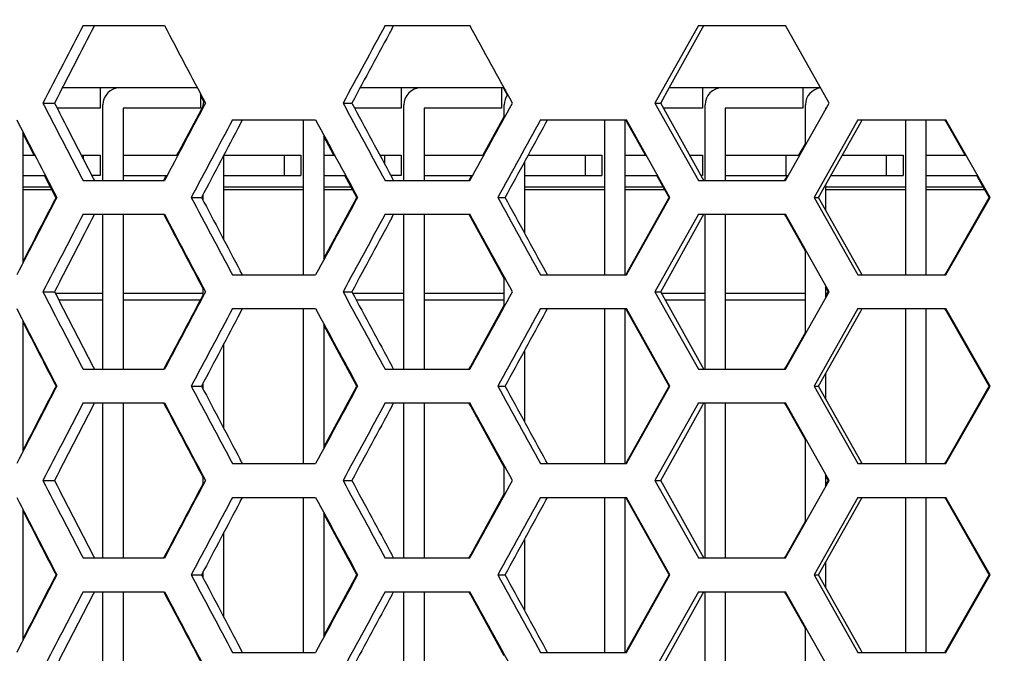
# Model space of a CAD drawing. Header units: millimetres. Extents: x 0 to 420, y 0 to 297.
# Tile 11 of 100: x 89 to 95, y 69 to 73. Entities that reach past the tile are written whole.
import ezdxf

# ---------------------------------------------------------------- set-up
doc = ezdxf.new("R2010")
doc.units = ezdxf.units.MM
doc.header["$LTSCALE"] = 23.1
doc.layers.get('0').update_dxf_attribs({"linetype": 'CONTINUOUS'})
doc.layers.add('DIM_PILOTEES', color=7, linetype='CONTINUOUS')
doc.styles.get("Standard").update_dxf_attribs({"font": 'txt', "width": 0.7})
doc.dimstyles.new('DIMSTYLE_1', dxfattribs={"dimtxt": 2.5, "dimasz": 3.5, "dimexe": 2, "dimexo": 0, "dimtad": 1, "dimlfac": 5, "dimdsep": 46, "dimtxsty": 'Standard', "dimblk": '_FILLED', "dimblk1": '_FILLED', "dimblk2": '_FILLED', "dimcen": 0, "dimazin": 2, "dimtp": 0.2, "dimtm": 0.2, "dimtfac": 1, "dimtofl": 0, "dimtmove": 0, "dimatfit": 3, "dimldrblk": '_FILLED', "dimfxl": 0, "dimtolj": 1, "dimarcsym": 0})
doc.dimstyles.new('DIMSTYLE_3', dxfattribs={"dimtxt": 2.5, "dimasz": 3.5, "dimexe": 2, "dimexo": 0, "dimtad": 1, "dimdec": 0, "dimlfac": 5, "dimdsep": 46, "dimtxsty": 'Standard', "dimblk": '_FILLED', "dimblk1": '_FILLED', "dimblk2": '_FILLED', "dimcen": 0, "dimazin": 2, "dimtp": 0.5, "dimtm": 0.5, "dimtfac": 1, "dimtdec": 0, "dimtofl": 0, "dimtmove": 0, "dimatfit": 3, "dimldrblk": '_FILLED', "dimfxl": 0, "dimtolj": 1, "dimarcsym": 0})
doc.dimstyles.new('DIMSTYLE_5', dxfattribs={"dimtxt": 2.5, "dimasz": 3.5, "dimexe": 2, "dimexo": 0, "dimtad": 1, "dimlfac": 5, "dimdsep": 46, "dimtxsty": 'Standard', "dimblk": '_FILLED', "dimblk1": '_FILLED', "dimblk2": '_FILLED', "dimcen": 0, "dimazin": 2, "dimtp": 0.5, "dimtm": 0.5, "dimtfac": 1, "dimtofl": 0, "dimtmove": 0, "dimatfit": 3, "dimldrblk": '_FILLED', "dimfxl": 0, "dimtolj": 1, "dimarcsym": 0})

# ---------------------------------------------------------------- blocks, each defined once
blk = doc.blocks.new('_FILLED')
at = {"color": 0, "linetype": 'ByBlock'}
blk.add_solid([(0, 0), (-1, 0.1429), (-1, -0.1429)], dxfattribs=at)
blk = doc.blocks.new('*D15')
at = {"layer": 'DIM_PILOTEES', "color": 2, "linetype": 'Continuous'}
for p, q in [((68.1083, 84.6543), (51.4843, 84.6543)), ((53.4843, 84.6543), (53.4843, 55.6972)), ((53.4843, 26.7402), (53.4843, 55.6972)), ((94.1679, 26.7402), (51.4843, 26.7402))]:
    blk.add_line(p, q, dxfattribs=at)
at = {"layer": 'DIM_PILOTEES', "color": 2, "linetype": 'Continuous', "xscale": 3.5, "yscale": 3.5, "zscale": 3.5}
for p, rotation in [((53.4843, 84.6543), 90), ((53.4843, 26.7402), 270)]:
    blk.add_blockref('_FILLED', p, dxfattribs=dict(at, rotation=rotation))
at = {"layer": 'DIM_PILOTEES', "color": 2, "linetype": 'Continuous', "insert": (50.3593, 55.6972), "char_height": 2.5, "width": 8.839286, "attachment_point": 2, "rotation": 90, "line_spacing_factor": 0.9}
blk.add_mtext('{\\ftxt;\\W0.0001;\\H0.0001;\\~}{\\ftxt;\\W2.3571428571;\\H2.5; }{\\ftxt;\\W0.0001;\\H0.0001;\\~}', dxfattribs=at)
blk = doc.blocks.new('*D17')
at = {"layer": 'DIM_PILOTEES', "color": 2, "linetype": 'Continuous'}
for p, q in [((71.5299, 63.2626), (71.5299, 103.414)), ((121.5709, 63.2626), (121.5709, 103.414)), ((71.5299, 101.414), (96.5504, 101.414)), ((121.5709, 101.414), (96.5504, 101.414))]:
    blk.add_line(p, q, dxfattribs=at)
at = {"layer": 'DIM_PILOTEES', "color": 2, "linetype": 'Continuous', "xscale": 3.5, "yscale": 3.5, "zscale": 3.5, "rotation": 180}
blk.add_blockref('_FILLED', (71.5299, 101.414), dxfattribs=at)
at = {"layer": 'DIM_PILOTEES', "color": 2, "linetype": 'Continuous', "xscale": 3.5, "yscale": 3.5, "zscale": 3.5}
blk.add_blockref('_FILLED', (121.5709, 101.414), dxfattribs=at)
at = {"layer": 'DIM_PILOTEES', "color": 2, "linetype": 'Continuous', "insert": (96.5504, 104.539), "char_height": 2.5, "width": 13.660714, "attachment_point": 2, "line_spacing_factor": 0.9}
blk.add_mtext('{\\ftxt;\\W0.0001;\\H0.0001;\\~}{\\ftxt;\\W3.6428571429;\\H2.5; }{\\ftxt;\\W0.0001;\\H0.0001;\\~}', dxfattribs=at)
blk = doc.blocks.new('*D18')
at = {"layer": 'DIM_PILOTEES', "color": 2, "linetype": 'Continuous'}
for p, q in [((115.8504, 54.1426), (115.8504, 98.414)), ((121.5709, 63.2626), (121.5709, 98.414)), ((115.8504, 96.414), (94.529, 96.414)), ((94.529, 96.414), (118.7106, 96.414)), ((129.0709, 96.414), (118.7106, 96.414)), ((121.5709, 96.414), (129.0709, 96.414))]:
    blk.add_line(p, q, dxfattribs=at)
at = {"layer": 'DIM_PILOTEES', "color": 2, "linetype": 'Continuous', "xscale": 3.5, "yscale": 3.5, "zscale": 3.5}
blk.add_blockref('_FILLED', (115.8504, 96.414), dxfattribs=at)
at = {"layer": 'DIM_PILOTEES', "color": 2, "linetype": 'Continuous', "xscale": 3.5, "yscale": 3.5, "zscale": 3.5, "rotation": 180}
blk.add_blockref('_FILLED', (121.5709, 96.414), dxfattribs=at)
at = {"layer": 'DIM_PILOTEES', "color": 2, "linetype": 'Continuous', "insert": (101.8504, 99.539), "char_height": 2.5, "width": 10.982143, "attachment_point": 3, "line_spacing_factor": 0.9}
blk.add_mtext('{\\ftxt;\\W0.0001;\\H0.0001;\\~}{\\ftxt;\\W2.9285714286;\\H2.5; }{\\ftxt;\\W0.0001;\\H0.0001;\\~}', dxfattribs=at)

msp = doc.modelspace()

# ---------------------------------------------------------------- linework, layer by layer
at = {"color": 7, "linetype": 'Continuous'}
for p, q in [((89.5537, 72.8926), (90.0362, 72.8926)), ((91.3467, 72.8926), (91.8498, 72.8926)), ((91.3856, 72.8716), (91.3969, 72.8926)), ((91.3856, 72.8716), (91.3969, 72.8926)), ((93.2066, 72.8926), (92.9489, 72.4326)), ((93.0341, 72.5226), (93.2318, 72.8786)), ((93.2066, 72.8926), (93.724, 72.8926)), ((93.2318, 72.8786), (93.2396, 72.8926)), ((93.984, 72.4326), (93.724, 72.8926)), ((90.2323, 72.5226), (89.4298, 72.5226)), ((89.6544, 72.5226), (89.6544, 72.4026)), ((92.0537, 72.5226), (91.1976, 72.5226)), ((91.4424, 72.5226), (91.4424, 72.4026)), ((92.0384, 72.5226), (92.0384, 72.4026)), ((92.0724, 72.4796), (92.0487, 72.5226)), ((92.9842, 72.4326), (93.0341, 72.5226)), ((93.9331, 72.5226), (93.0341, 72.5226)), ((93.2304, 72.5226), (93.2304, 72.4026)), ((93.8264, 72.5226), (93.8264, 72.4026)), ((90.2504, 72.4885), (90.2504, 72.4026)), ((90.269, 72.4441), (90.2504, 72.4792)), ((90.269, 72.4441), (90.2504, 72.4792)), ((89.3146, 72.4326), (89.3836, 72.4326)), ((89.6544, 72.4026), (89.399, 72.4026)), ((89.6704, 71.9726), (89.6704, 72.4226)), ((89.7904, 72.4026), (89.7904, 71.9726)), ((90.2504, 72.4026), (89.7904, 72.4026)), ((90.1194, 72.139), (90.2573, 72.3989)), ((90.2573, 72.3989), (90.2664, 72.416)), ((90.2664, 72.4067), (90.2664, 72.4226)), ((91.0968, 72.4326), (91.1493, 72.4326)), ((91.4424, 72.4026), (91.1654, 72.4026)), ((91.4584, 71.9726), (91.4584, 72.4226)), ((91.5784, 72.4026), (91.5784, 71.9726)), ((92.0384, 72.4026), (91.5784, 72.4026)), ((92.0544, 72.3438), (92.0544, 72.4226)), ((92.9489, 72.4326), (92.9842, 72.4326)), ((92.9489, 72.4326), (93.2066, 71.9726)), ((93.2318, 71.9865), (92.9842, 72.4326)), ((93.2304, 72.4026), (93.0008, 72.4026)), ((93.2464, 71.9726), (93.2464, 72.4226)), ((93.3664, 72.4026), (93.3664, 71.9726)), ((93.8264, 72.4026), (93.3664, 72.4026)), ((93.724, 71.9726), (93.984, 72.4326)), ((93.8424, 72.1821), (93.8424, 72.4226)), ((93.9624, 72.4026), (93.9624, 72.3943)), ((93.967, 72.4026), (93.9624, 72.4026)), ((90.4404, 72.3326), (90.934, 72.3326)), ((90.4862, 72.3084), (90.499, 72.3326)), ((90.8624, 71.4126), (90.8624, 72.3326)), ((91.9293, 72.1259), (92.0544, 72.3528)), ((92.2698, 72.3326), (92.7808, 72.3326)), ((92.3017, 72.315), (92.3114, 72.3326)), ((92.3017, 72.315), (92.3114, 72.3326)), ((92.6504, 71.4126), (92.6504, 72.3326)), ((92.7704, 72.3326), (92.7704, 71.4126)), ((92.7845, 72.3171), (92.777, 72.3305)), ((93.038, 71.8726), (92.7808, 72.3326)), ((94.1544, 72.3326), (93.894, 71.8726)), ((94.1544, 72.3326), (94.6766, 72.3326)), ((94.1728, 72.3222), (94.1786, 72.3326)), ((94.1728, 72.3222), (94.1786, 72.3326)), ((94.4384, 71.4126), (94.4384, 72.3326)), ((94.5584, 72.3326), (94.5584, 71.4126)), ((94.6762, 72.3245), (94.6728, 72.3304)), ((94.6762, 72.3245), (94.6728, 72.3304)), ((94.7912, 72.1226), (94.6762, 72.3245)), ((94.9386, 71.8726), (94.6766, 72.3326)), ((92.8931, 72.1226), (92.7845, 72.3171)), ((93.9206, 71.8726), (94.1728, 72.3222)), ((89.1944, 72.2644), (89.1944, 71.4807)), ((89.2627, 72.1226), (89.1944, 72.2548)), ((90.9824, 72.2431), (90.9824, 71.502)), ((91.0427, 72.1226), (90.9824, 72.234)), ((93.8038, 72.1226), (93.8424, 72.1908)), ((89.1944, 72.1226), (89.2676, 72.1226)), ((89.543, 72.1226), (89.6544, 72.1226)), ((89.5544, 72.1226), (89.5544, 72.1005)), ((89.6544, 72.1226), (89.6544, 72.0026)), ((89.7904, 72.1226), (90.1156, 72.1226)), ((90.1107, 72.1226), (90.1194, 72.139)), ((90.1107, 72.1226), (90.1124, 72.1259)), ((90.3864, 72.1194), (90.3864, 71.6257)), ((90.388, 72.1226), (90.8464, 72.1226)), ((90.7464, 72.1226), (90.7464, 72.0026)), ((90.8464, 72.1226), (90.8464, 72.0026)), ((90.9824, 72.1226), (91.0476, 72.1226)), ((91.316, 72.1226), (91.4424, 72.1226)), ((91.3424, 72.1226), (91.3424, 72.0736)), ((91.4424, 72.1226), (91.4424, 72.0026)), ((91.5784, 72.1226), (91.9324, 72.1226)), ((91.9275, 72.1226), (91.9293, 72.1259)), ((91.9275, 72.1226), (91.9293, 72.1259)), ((92.1962, 72.1226), (92.6344, 72.1226)), ((92.5344, 72.1226), (92.5344, 72.0026)), ((92.6344, 72.1226), (92.6344, 72.0026)), ((92.7704, 72.1226), (92.8981, 72.1226)), ((93.1562, 72.1226), (93.2304, 72.1226)), ((93.2304, 72.1226), (93.2304, 72.0026)), ((93.3664, 72.1226), (93.8087, 72.1226)), ((93.7264, 72.1226), (93.7264, 72.0026)), ((93.8038, 72.1226), (93.8057, 72.1259)), ((93.8057, 72.1259), (93.8093, 72.1322)), ((93.8093, 72.1322), (93.8131, 72.1391)), ((94.0607, 72.1226), (94.4224, 72.1226)), ((94.3224, 72.1226), (94.3224, 72.0026)), ((94.4224, 72.1226), (94.4224, 72.0026)), ((94.5584, 72.1226), (94.7961, 72.1226)), ((92.1744, 72.0826), (92.1744, 71.6625)), ((89.1944, 72.0026), (89.3297, 72.0026)), ((89.3922, 71.8726), (89.3248, 72.0026)), ((89.6544, 72.0026), (89.6049, 72.0026)), ((89.7904, 72.0026), (90.0521, 72.0026)), ((90.0324, 71.9746), (90.0472, 72.0026)), ((90.3864, 72.0026), (90.8464, 72.0026)), ((90.9824, 72.0026), (91.1126, 72.0026)), ((91.1782, 71.8726), (91.1077, 72.0026)), ((91.1782, 71.8726), (91.1077, 72.0026)), ((91.4424, 72.0026), (91.3807, 72.0026)), ((91.3969, 71.9726), (91.3856, 71.9935)), ((91.5784, 72.0026), (91.8663, 72.0026)), ((91.8461, 71.9746), (91.8614, 72.0026)), ((91.8553, 71.9915), (91.8614, 72.0026)), ((92.1744, 72.0026), (92.6344, 72.0026)), ((92.7704, 72.0026), (92.9652, 72.0026)), ((93.033, 71.8726), (92.9603, 72.0026)), ((93.2304, 72.0026), (93.2229, 72.0026)), ((93.2396, 71.9726), (93.2318, 71.9865)), ((93.2396, 71.9726), (93.2318, 71.9865)), ((93.3664, 72.0026), (93.7409, 72.0026)), ((93.7203, 71.9747), (93.736, 72.0026)), ((93.7203, 71.9747), (93.7257, 71.9843)), ((93.7257, 71.9843), (93.7337, 71.9984)), ((93.7337, 71.9984), (93.736, 72.0026)), ((93.9934, 72.0026), (94.4224, 72.0026)), ((94.5584, 72.0026), (94.8645, 72.0026)), ((94.874, 71.9773), (94.8596, 72.0026)), ((94.9337, 71.8726), (94.874, 71.9773)), ((94.9337, 71.8726), (94.874, 71.9773)), ((89.3606, 71.9335), (89.1944, 71.9335)), ((89.3685, 71.9183), (89.1944, 71.9183)), ((89.5537, 71.9726), (90.0362, 71.9726)), ((90.8624, 71.9335), (90.3864, 71.9335)), ((90.8624, 71.9183), (90.3864, 71.9183)), ((91.1451, 71.9335), (90.9824, 71.9335)), ((91.1534, 71.9183), (90.9824, 71.9183)), ((91.3467, 71.9726), (91.8498, 71.9726)), ((92.6504, 71.9335), (92.1744, 71.9335)), ((92.6504, 71.9183), (92.1744, 71.9183)), ((92.9989, 71.9335), (92.7704, 71.9335)), ((93.0074, 71.9183), (92.7704, 71.9183)), ((93.2066, 71.9726), (93.724, 71.9726)), ((93.9624, 71.9472), (93.9624, 71.798)), ((94.4384, 71.9335), (93.9624, 71.9335)), ((94.4384, 71.9183), (93.9624, 71.9183)), ((94.8989, 71.9335), (94.5584, 71.9335)), ((94.9076, 71.9183), (94.5584, 71.9183)), ((89.3922, 71.8726), (89.3971, 71.8726)), ((89.3923, 71.8725), (89.3972, 71.8725)), ((90.1956, 71.8726), (90.2564, 71.8726)), ((90.2664, 71.8535), (90.2664, 71.8916)), ((90.9824, 71.5111), (91.1782, 71.8726)), ((91.1782, 71.8726), (91.1831, 71.8726)), ((91.1782, 71.8725), (91.1832, 71.8725)), ((92.0155, 71.8726), (92.0595, 71.8726)), ((92.7808, 71.4126), (93.038, 71.8726)), ((92.7845, 71.428), (93.033, 71.8726)), ((93.033, 71.8726), (93.038, 71.8726)), ((93.0331, 71.8725), (93.038, 71.8725)), ((93.894, 71.8726), (93.9206, 71.8726)), ((93.894, 71.8726), (94.1544, 71.4126)), ((94.1728, 71.4229), (93.9206, 71.8726)), ((94.6762, 71.4206), (94.9337, 71.8726)), ((94.6766, 71.4126), (94.9386, 71.8726)), ((94.9337, 71.8726), (94.9386, 71.8726)), ((94.9337, 71.8725), (94.9386, 71.8725)), ((89.5537, 71.7726), (90.0362, 71.7726)), ((89.6704, 70.8526), (89.6704, 71.7726)), ((89.7904, 71.7726), (89.7904, 70.8526)), ((91.3467, 71.7726), (91.8498, 71.7726)), ((91.3856, 71.7516), (91.3969, 71.7726)), ((91.3856, 71.7516), (91.3969, 71.7726)), ((91.4584, 70.8526), (91.4584, 71.7726)), ((91.5784, 71.7726), (91.5784, 70.8526)), ((91.8553, 71.7536), (91.8461, 71.7705)), ((91.8553, 71.7536), (91.8461, 71.7705)), ((92.0544, 71.3923), (91.8553, 71.7536)), ((93.2066, 71.7726), (92.9489, 71.3126)), ((92.9842, 71.3126), (93.2318, 71.7586)), ((93.2066, 71.7726), (93.724, 71.7726)), ((93.2318, 71.7586), (93.2396, 71.7726)), ((93.2464, 70.8526), (93.2464, 71.7726)), ((93.3664, 71.7726), (93.3664, 70.8526)), ((93.7257, 71.7608), (93.7203, 71.7704)), ((93.984, 71.3126), (93.724, 71.7726)), ((93.8424, 71.5543), (93.7257, 71.7608)), ((93.8424, 71.0621), (93.8424, 71.563)), ((90.4404, 71.4126), (90.934, 71.4126)), ((90.499, 71.4126), (90.4862, 71.4367)), ((92.0544, 71.2238), (92.0544, 71.4013)), ((92.2698, 71.4126), (92.7808, 71.4126)), ((92.3114, 71.4126), (92.3017, 71.4301)), ((92.777, 71.4147), (92.7845, 71.428)), ((92.777, 71.4147), (92.7845, 71.428)), ((94.1544, 71.4126), (94.6766, 71.4126)), ((94.1786, 71.4126), (94.1728, 71.4229)), ((94.6728, 71.4147), (94.6762, 71.4206)), ((94.6728, 71.4147), (94.6762, 71.4206)), ((90.2664, 71.2867), (90.2664, 71.3384)), ((93.9624, 71.3508), (93.9624, 71.2743)), ((93.9791, 71.3126), (93.9624, 71.3421)), ((93.9791, 71.3126), (93.9624, 71.3421)), ((89.3146, 71.3126), (89.3836, 71.3126)), ((89.6704, 71.3026), (89.3887, 71.3026)), ((90.2664, 71.3026), (89.7904, 71.3026)), ((91.0968, 71.3126), (91.1493, 71.3126)), ((91.4584, 71.3026), (91.1546, 71.3026)), ((92.0544, 71.3026), (91.5784, 71.3026)), ((92.9489, 71.3126), (92.9842, 71.3126)), ((92.9489, 71.3126), (93.2066, 70.8526)), ((93.2318, 70.8665), (92.9842, 71.3126)), ((93.2464, 71.3026), (92.9898, 71.3026)), ((93.8424, 71.3026), (93.3664, 71.3026)), ((93.724, 70.8526), (93.984, 71.3126)), ((93.9624, 71.283), (93.9791, 71.3126)), ((93.9624, 71.283), (93.9791, 71.3126)), ((93.9734, 71.3026), (93.9624, 71.3026)), ((93.9791, 71.3126), (93.984, 71.3126)), ((93.9791, 71.3125), (93.984, 71.3125)), ((89.6704, 71.2626), (89.4093, 71.2626)), ((90.2486, 71.2626), (89.7904, 71.2626)), ((91.4584, 71.2626), (91.1761, 71.2626)), ((92.0544, 71.2626), (91.5784, 71.2626)), ((91.8553, 70.8715), (92.0544, 71.2328)), ((93.2464, 71.2626), (93.0119, 71.2626)), ((93.8424, 71.2626), (93.3664, 71.2626)), ((90.4404, 71.2126), (90.934, 71.2126)), ((90.4862, 71.1884), (90.499, 71.2126)), ((90.8624, 70.2926), (90.8624, 71.2126)), ((92.2698, 71.2126), (92.7808, 71.2126)), ((92.3017, 71.195), (92.3114, 71.2126)), ((92.3017, 71.195), (92.3114, 71.2126)), ((92.6504, 70.2926), (92.6504, 71.2126)), ((92.7704, 71.2126), (92.7704, 70.2926)), ((92.7845, 71.1971), (92.777, 71.2105)), ((93.038, 70.7526), (92.7808, 71.2126)), ((93.033, 70.7526), (92.7845, 71.1971)), ((94.1544, 71.2126), (93.894, 70.7526)), ((93.9206, 70.7526), (94.1728, 71.2022)), ((94.1544, 71.2126), (94.6766, 71.2126)), ((94.1728, 71.2022), (94.1786, 71.2126)), ((94.1728, 71.2022), (94.1786, 71.2126)), ((94.4384, 70.2926), (94.4384, 71.2126)), ((94.5584, 71.2126), (94.5584, 70.2926)), ((94.6762, 71.2045), (94.6728, 71.2104)), ((94.6762, 71.2045), (94.6728, 71.2104)), ((94.9337, 70.7526), (94.6762, 71.2045)), ((94.9386, 70.7526), (94.6766, 71.2126)), ((89.1944, 71.1444), (89.1944, 70.3607)), ((90.9824, 71.1231), (90.9824, 70.382)), ((91.1782, 70.7526), (90.9824, 71.114)), ((93.7257, 70.8643), (93.8424, 71.0708)), ((90.3864, 70.9994), (90.3864, 70.5057)), ((92.1744, 70.9626), (92.1744, 70.5425)), ((91.3969, 70.8526), (91.3856, 70.8735)), ((91.8461, 70.8546), (91.8553, 70.8715)), ((93.2396, 70.8526), (93.2318, 70.8665)), ((93.2396, 70.8526), (93.2318, 70.8665)), ((93.7203, 70.8547), (93.7257, 70.8643)), ((93.7203, 70.8547), (93.7257, 70.8643)), ((89.5537, 70.8526), (90.0362, 70.8526)), ((91.3467, 70.8526), (91.8498, 70.8526)), ((93.2066, 70.8526), (93.724, 70.8526)), ((93.9624, 70.8272), (93.9624, 70.678)), ((89.3922, 70.7526), (89.3971, 70.7526)), ((89.3923, 70.7525), (89.3972, 70.7525)), ((90.1956, 70.7526), (90.2564, 70.7526)), ((90.2664, 70.7335), (90.2664, 70.7716)), ((90.9824, 70.3911), (91.1782, 70.7526)), ((91.1782, 70.7526), (91.1831, 70.7526)), ((91.1782, 70.7525), (91.1832, 70.7525)), ((92.0155, 70.7526), (92.0595, 70.7526)), ((92.7808, 70.2926), (93.038, 70.7526)), ((92.7845, 70.308), (93.033, 70.7526)), ((93.033, 70.7526), (93.038, 70.7526)), ((93.0331, 70.7525), (93.038, 70.7525)), ((93.894, 70.7526), (93.9206, 70.7526)), ((93.894, 70.7526), (94.1544, 70.2926)), ((94.1728, 70.3029), (93.9206, 70.7526)), ((94.6762, 70.3006), (94.9337, 70.7526)), ((94.6766, 70.2926), (94.9386, 70.7526)), ((94.9337, 70.7526), (94.9386, 70.7526)), ((94.9337, 70.7525), (94.9386, 70.7525)), ((89.5537, 70.6526), (90.0362, 70.6526)), ((89.6704, 69.7326), (89.6704, 70.6526)), ((89.7904, 70.6526), (89.7904, 69.7326)), ((91.3467, 70.6526), (91.8498, 70.6526)), ((91.3856, 70.6316), (91.3969, 70.6526)), ((91.3856, 70.6316), (91.3969, 70.6526)), ((91.4584, 69.7326), (91.4584, 70.6526)), ((91.5784, 70.6526), (91.5784, 69.7326)), ((91.8553, 70.6336), (91.8461, 70.6505)), ((91.8553, 70.6336), (91.8461, 70.6505)), ((92.0544, 70.2723), (91.8553, 70.6336)), ((93.2066, 70.6526), (92.9489, 70.1926)), ((92.9842, 70.1926), (93.2318, 70.6386)), ((93.2066, 70.6526), (93.724, 70.6526)), ((93.2318, 70.6386), (93.2396, 70.6526)), ((93.2464, 69.7326), (93.2464, 70.6526)), ((93.3664, 70.6526), (93.3664, 69.7326)), ((93.7257, 70.6408), (93.7203, 70.6504)), ((93.984, 70.1926), (93.724, 70.6526)), ((93.8424, 70.4343), (93.7257, 70.6408)), ((93.8424, 69.9421), (93.8424, 70.443)), ((90.4404, 70.2926), (90.934, 70.2926)), ((90.499, 70.2926), (90.4862, 70.3167)), ((92.0544, 70.1038), (92.0544, 70.2813)), ((92.2698, 70.2926), (92.7808, 70.2926)), ((92.3114, 70.2926), (92.3017, 70.3101)), ((92.777, 70.2947), (92.7845, 70.308)), ((92.777, 70.2947), (92.7845, 70.308)), ((94.1544, 70.2926), (94.6766, 70.2926)), ((94.1786, 70.2926), (94.1728, 70.3029)), ((94.6728, 70.2947), (94.6762, 70.3006)), ((94.6728, 70.2947), (94.6762, 70.3006)), ((93.9624, 70.2308), (93.9624, 70.1543)), ((93.9791, 70.1926), (93.9624, 70.2221)), ((93.9791, 70.1926), (93.9624, 70.2221)), ((89.3146, 70.1926), (89.3836, 70.1926)), ((90.2664, 70.1667), (90.2664, 70.2184)), ((91.0968, 70.1926), (91.1493, 70.1926)), ((92.9489, 70.1926), (92.9842, 70.1926)), ((92.9489, 70.1926), (93.2066, 69.7326)), ((93.2318, 69.7465), (92.9842, 70.1926)), ((93.724, 69.7326), (93.984, 70.1926)), ((93.9624, 70.163), (93.9791, 70.1926)), ((93.9624, 70.163), (93.9791, 70.1926)), ((93.9791, 70.1926), (93.984, 70.1926)), ((93.9791, 70.1925), (93.984, 70.1925)), ((91.8553, 69.7515), (92.0544, 70.1128)), ((90.4404, 70.0926), (90.934, 70.0926)), ((90.4862, 70.0684), (90.499, 70.0926)), ((90.8624, 69.1726), (90.8624, 70.0926)), ((92.2698, 70.0926), (92.7808, 70.0926)), ((92.3017, 70.075), (92.3114, 70.0926)), ((92.3017, 70.075), (92.3114, 70.0926)), ((92.6504, 69.1726), (92.6504, 70.0926)), ((92.7704, 70.0926), (92.7704, 69.1726)), ((92.7845, 70.0771), (92.777, 70.0905)), ((93.038, 69.6326), (92.7808, 70.0926)), ((93.033, 69.6326), (92.7845, 70.0771)), ((94.1544, 70.0926), (93.894, 69.6326)), ((93.9206, 69.6326), (94.1728, 70.0822)), ((94.1544, 70.0926), (94.6766, 70.0926)), ((94.1728, 70.0822), (94.1786, 70.0926)), ((94.1728, 70.0822), (94.1786, 70.0926)), ((94.4384, 69.1726), (94.4384, 70.0926)), ((94.5584, 70.0926), (94.5584, 69.1726)), ((94.6762, 70.0845), (94.6728, 70.0904)), ((94.6762, 70.0845), (94.6728, 70.0904)), ((94.9337, 69.6326), (94.6762, 70.0845)), ((94.9386, 69.6326), (94.6766, 70.0926)), ((89.1944, 70.0244), (89.1944, 69.2407)), ((90.9824, 70.0031), (90.9824, 69.262)), ((91.1782, 69.6326), (90.9824, 69.994)), ((93.7257, 69.7443), (93.8424, 69.9508)), ((90.3864, 69.8794), (90.3864, 69.3857)), ((92.1744, 69.8426), (92.1744, 69.4225)), ((91.3969, 69.7326), (91.3856, 69.7535)), ((89.5537, 69.7326), (90.0362, 69.7326)), ((91.3467, 69.7326), (91.8498, 69.7326)), ((91.8461, 69.7346), (91.8553, 69.7515)), ((93.2066, 69.7326), (93.724, 69.7326)), ((93.2396, 69.7326), (93.2318, 69.7465)), ((93.2396, 69.7326), (93.2318, 69.7465)), ((93.7203, 69.7347), (93.7257, 69.7443)), ((93.7203, 69.7347), (93.7257, 69.7443)), ((93.9624, 69.7072), (93.9624, 69.558)), ((90.2664, 69.6135), (90.2664, 69.6516)), ((89.3922, 69.6326), (89.3971, 69.6326)), ((89.3923, 69.6325), (89.3972, 69.6325)), ((90.1956, 69.6326), (90.2564, 69.6326)), ((90.9824, 69.2711), (91.1782, 69.6326)), ((91.1782, 69.6326), (91.1831, 69.6326)), ((91.1782, 69.6325), (91.1832, 69.6325)), ((92.0155, 69.6326), (92.0595, 69.6326)), ((92.7808, 69.1726), (93.038, 69.6326)), ((92.7845, 69.188), (93.033, 69.6326)), ((93.033, 69.6326), (93.038, 69.6326)), ((93.0331, 69.6325), (93.038, 69.6325)), ((93.894, 69.6326), (93.9206, 69.6326)), ((93.894, 69.6326), (94.1544, 69.1726)), ((94.1728, 69.1829), (93.9206, 69.6326)), ((94.6762, 69.1806), (94.9337, 69.6326)), ((94.6766, 69.1726), (94.9386, 69.6326)), ((94.9337, 69.6326), (94.9386, 69.6326)), ((94.9337, 69.6325), (94.9386, 69.6325)), ((89.5537, 69.5326), (90.0362, 69.5326)), ((89.6704, 68.6126), (89.6704, 69.5326)), ((89.7904, 69.5326), (89.7904, 68.6126)), ((91.3467, 69.5326), (91.8498, 69.5326)), ((91.3856, 69.5116), (91.3969, 69.5326)), ((91.3856, 69.5116), (91.3969, 69.5326)), ((91.4584, 68.6126), (91.4584, 69.5326)), ((91.5784, 69.5326), (91.5784, 68.6126)), ((91.8553, 69.5136), (91.8461, 69.5305)), ((91.8553, 69.5136), (91.8461, 69.5305)), ((93.2066, 69.5326), (92.9489, 69.0726)), ((92.9842, 69.0726), (93.2318, 69.5186)), ((93.2066, 69.5326), (93.724, 69.5326)), ((93.2318, 69.5186), (93.2396, 69.5326)), ((93.2464, 68.6126), (93.2464, 69.5326)), ((93.3664, 69.5326), (93.3664, 68.6126)), ((93.7257, 69.5208), (93.7203, 69.5304)), ((93.984, 69.0726), (93.724, 69.5326)), ((93.8424, 69.3143), (93.7257, 69.5208)), ((92.0544, 69.1523), (91.8553, 69.5136)), ((93.8424, 68.8221), (93.8424, 69.323)), ((90.4404, 69.1726), (90.934, 69.1726)), ((90.499, 69.1726), (90.4862, 69.1967)), ((92.2698, 69.1726), (92.7808, 69.1726)), ((92.3114, 69.1726), (92.3017, 69.1901)), ((92.777, 69.1747), (92.7845, 69.188)), ((92.777, 69.1747), (92.7845, 69.188)), ((94.1544, 69.1726), (94.6766, 69.1726)), ((94.1786, 69.1726), (94.1728, 69.1829)), ((94.6728, 69.1747), (94.6762, 69.1806)), ((94.6728, 69.1747), (94.6762, 69.1806))]:
    msp.add_line(p, q, dxfattribs=at)
for centre, radius, start, end in [((247.5989, -9.526), 178.2446, 152.458533, 152.62517), ((248.5263, -9.2083), 178.8621, 152.676271, 152.842007), ((267.2754, 166.564), 200.4696, 207.856588, 208.005394), ((304.8701, -43.4207), 243.1481, 151.421397, 151.544759), ((305.7863, -42.8123), 243.6195, 151.65009, 151.767354), ((89.7704, 72.4226), 0.1, 90, 180), ((91.5584, 72.4226), 0.1, 90, 180), ((93.3464, 72.4226), 0.1, 90, 180), ((93.9424, 72.4226), 0.1, 95.14531, 180), ((90.3664, 72.4226), 0.1, 163.72954, 180), ((92.1544, 72.4226), 0.1, 142.44032, 180), ((247.5989, 154.3912), 178.2446, 207.37483, 207.541467), ((248.5263, 154.0734), 178.8621, 207.157993, 207.323729), ((267.2754, -21.6989), 200.4696, 151.994606, 152.143412), ((304.8701, 188.2858), 243.1481, 208.455241, 208.578603), ((305.7863, 187.6774), 243.6195, 208.232646, 208.34991), ((243.824, 152.0332), 173.9925, 207.262617, 207.433156), ((272.1736, -24.7019), 206.0161, 151.900489, 152.045417), ((298.238, 184.2876), 235.6032, 208.371373, 208.498586), ((272.9928, -24.207), 206.4555, 152.128677, 152.265409), ((243.824, -8.2881), 173.9925, 152.566844, 152.737383), ((244.2941, -8.5337), 174.5272, 152.567122, 152.708432), ((272.1736, 168.447), 206.0161, 207.954583, 208.099511), ((272.9928, 167.9521), 206.4555, 207.734591, 207.871323), ((298.238, -40.5424), 235.6032, 151.501414, 151.628627), ((247.5989, -10.646), 178.2446, 152.458533, 152.62517), ((248.5263, -10.3283), 178.8621, 152.676271, 152.842007), ((267.1504, 165.38), 200.3335, 207.857113, 207.999993), ((267.2754, 165.444), 200.4696, 207.856588, 208.005394), ((304.8701, -44.5407), 243.1481, 151.421397, 151.544759), ((305.7863, -43.9323), 243.6195, 151.65009, 151.767354), ((247.5989, 153.2712), 178.2446, 207.37483, 207.541467), ((248.5263, 152.9534), 178.8621, 207.157993, 207.323729), ((267.1504, -22.7549), 200.3335, 152.000007, 152.142887), ((267.2754, -22.8189), 200.4696, 151.994606, 152.143412), ((304.8701, 187.1658), 243.1481, 208.455241, 208.578603), ((305.7863, 186.5574), 243.6195, 208.232646, 208.34991), ((243.824, 150.9132), 173.9925, 207.262617, 207.433156), ((272.1736, -25.8219), 206.0161, 151.900489, 152.045417), ((272.9928, -25.327), 206.4555, 152.128677, 152.265409), ((298.238, 183.1676), 235.6032, 208.371373, 208.498586), ((244.2941, 151.1589), 174.5272, 207.291568, 207.432878), ((243.824, -9.4081), 173.9925, 152.566844, 152.737383), ((244.2941, -9.6537), 174.5272, 152.567122, 152.708432), ((272.1736, 167.327), 206.0161, 207.954583, 208.099511), ((272.9928, 166.8321), 206.4555, 207.734591, 207.871323), ((298.238, -41.6624), 235.6032, 151.501414, 151.628627), ((247.5989, -11.766), 178.2446, 152.458533, 152.62517), ((248.5263, -11.4483), 178.8621, 152.676271, 152.842007), ((267.1504, 164.26), 200.3335, 207.857113, 207.999993), ((267.2754, 164.324), 200.4696, 207.856588, 208.005394), ((304.8701, -45.6607), 243.1481, 151.421397, 151.544759), ((305.7863, -45.0523), 243.6195, 151.65009, 151.767354), ((247.5989, 152.1512), 178.2446, 207.37483, 207.541467), ((248.5263, 151.8334), 178.8621, 207.157993, 207.323729), ((267.1504, -23.8749), 200.3335, 152.000007, 152.142887), ((267.2754, -23.9389), 200.4696, 151.994606, 152.143412), ((304.8701, 186.0458), 243.1481, 208.455241, 208.578603), ((305.7863, 185.4374), 243.6195, 208.232646, 208.34991), ((243.824, 149.7932), 173.9925, 207.262617, 207.433156), ((272.1736, -26.9419), 206.0161, 151.900489, 152.045417), ((272.9928, -26.447), 206.4555, 152.128677, 152.265409), ((298.238, 182.0476), 235.6032, 208.371373, 208.498586), ((244.2941, 150.0389), 174.5272, 207.291568, 207.432878), ((243.824, -10.5281), 173.9925, 152.566844, 152.737383), ((244.2941, -10.7737), 174.5272, 152.567122, 152.708432), ((272.1736, 166.207), 206.0161, 207.954583, 208.099511), ((272.9928, 165.7121), 206.4555, 207.734591, 207.871323), ((298.238, -42.7824), 235.6032, 151.501414, 151.628627), ((247.5989, -12.886), 178.2446, 152.458533, 152.62517), ((248.5263, -12.5683), 178.8621, 152.676271, 152.842007), ((267.1504, 163.14), 200.3335, 207.857113, 207.999993), ((267.2754, 163.204), 200.4696, 207.856588, 208.005394), ((304.8701, -46.7807), 243.1481, 151.421397, 151.544759), ((305.7863, -46.1723), 243.6195, 151.65009, 151.767354)]:
    msp.add_arc(centre, radius, start, end, dxfattribs=at)
for points in [[(92.1034, 72.4326), (92.0187, 72.5858), (91.9342, 72.7391), (91.8498, 72.8926)], [(91.8498, 71.9726), (91.9342, 72.126), (92.0187, 72.2793), (92.1034, 72.4326)], [(92.2698, 72.3326), (92.1849, 72.1793), (92.1001, 72.026), (92.0155, 71.8726)], [(92.0595, 71.8726), (92.1401, 72.0201), (92.2209, 72.1676), (92.3017, 72.315)], [(92.0155, 71.8726), (92.1001, 71.7191), (92.1849, 71.5658), (92.2698, 71.4126)], [(92.3017, 71.4301), (92.2209, 71.5775), (92.1401, 71.725), (92.0595, 71.8726)], [(92.1034, 71.3126), (92.0187, 71.4658), (91.9342, 71.6191), (91.8498, 71.7726)], [(91.8498, 70.8526), (91.9342, 71.006), (92.0187, 71.1593), (92.1034, 71.3126)], [(92.2698, 71.2126), (92.1849, 71.0593), (92.1001, 70.906), (92.0155, 70.7526)], [(92.0595, 70.7526), (92.1401, 70.9001), (92.2209, 71.0476), (92.3017, 71.195)], [(92.0155, 70.7526), (92.1001, 70.5991), (92.1849, 70.4458), (92.2698, 70.2926)], [(92.3017, 70.3101), (92.2209, 70.4575), (92.1401, 70.605), (92.0595, 70.7526)], [(92.1034, 70.1926), (92.0187, 70.3458), (91.9342, 70.4991), (91.8498, 70.6526)], [(91.8498, 69.7326), (91.9342, 69.886), (92.0187, 70.0393), (92.1034, 70.1926)], [(92.2698, 70.0926), (92.1849, 69.9393), (92.1001, 69.786), (92.0155, 69.6326)], [(92.0595, 69.6326), (92.1401, 69.7801), (92.2209, 69.9276), (92.3017, 70.075)], [(92.0155, 69.6326), (92.1001, 69.4791), (92.1849, 69.3258), (92.2698, 69.1726)], [(92.3017, 69.1901), (92.2209, 69.3375), (92.1401, 69.485), (92.0595, 69.6326)], [(92.1034, 69.0726), (92.0187, 69.2258), (91.9342, 69.3791), (91.8498, 69.5326)]]:
    msp.add_open_spline(points, degree=3, dxfattribs=at)

# ---------------------------------------------------------------- dimensions: what is measured, and where the dimension line sits
at = {"layer": 'DIM_PILOTEES', "color": 2, "linetype": 'Continuous'}
for base, p1, text, dimstyle, picture, middle in [((121.5709, 101.414), (71.5299, 63.2626), '{\\ftxt;\\W0.0001;\\H0.0001;\\~}{\\ftxt;\\W3.6428571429;\\H2.5; }{\\ftxt;\\W0.0001;\\H0.0001;\\~}', 'DIMSTYLE_5', '*D17', (96.1932, 101.414)), ((121.5709, 96.414), (115.8504, 54.1426), '{\\ftxt;\\W0.0001;\\H0.0001;\\~}{\\ftxt;\\W2.9285714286;\\H2.5; }{\\ftxt;\\W0.0001;\\H0.0001;\\~}', 'DIMSTYLE_1', '*D18', (97.8325, 96.414))]:
    dim = msp.add_linear_dim(base=base, p1=p1, p2=(121.5709, 63.2626), text=text, dimstyle=dimstyle, dxfattribs=at)
    dim.commit()
    dim.dimension.update_dxf_attribs({"geometry": picture, "text_midpoint": middle, "dimtype": 160})
dim = msp.add_linear_dim(base=(53.4843, 26.7402), p1=(68.1083, 84.6543), p2=(94.1679, 26.7402), angle=270, text='{\\ftxt;\\W0.0001;\\H0.0001;\\~}{\\ftxt;\\W2.3571428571;\\H2.5; }{\\ftxt;\\W0.0001;\\H0.0001;\\~}', dimstyle='DIMSTYLE_3', dxfattribs=at)
dim.commit()
dim.dimension.update_dxf_attribs({"geometry": '*D15', "text_midpoint": (53.4843, 55.3401), "dimtype": 160})

doc.saveas('drawing.dxf')
